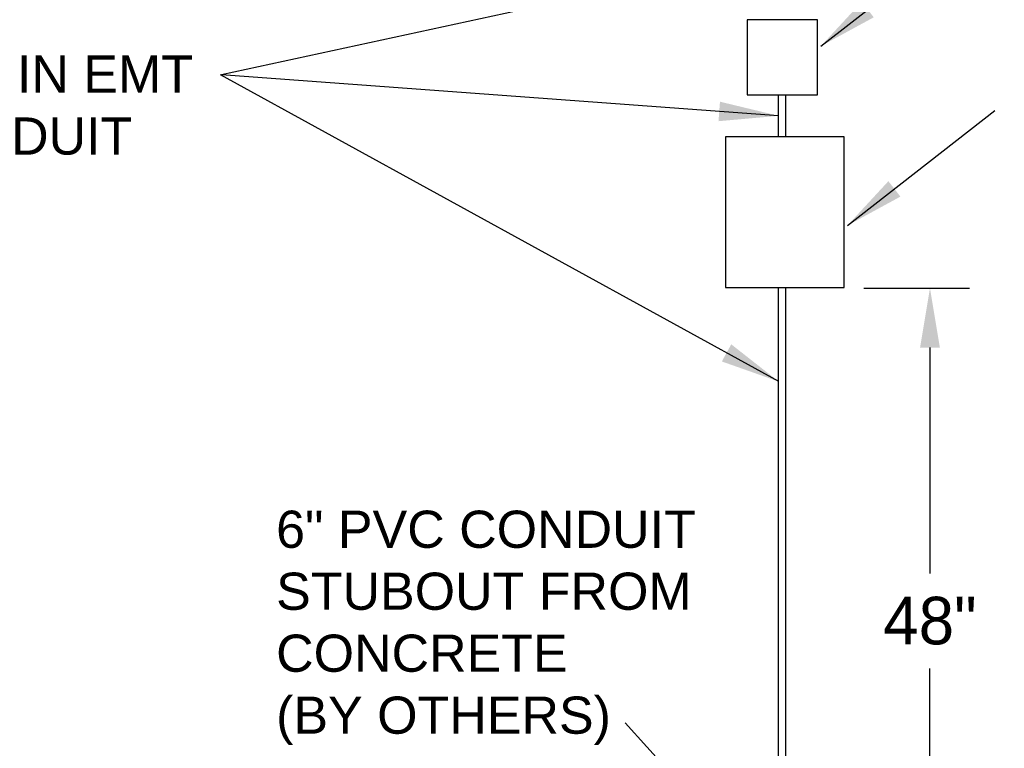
# Model space of a CAD drawing. Header units: inches. Extents: x 3.3 to 19.7, y 2.1 to 14.1.
# Tile 10 of 42: x 10 to 12.5, y 10.1 to 12. Entities that reach past the tile are written whole.
import ezdxf

# ---------------------------------------------------------------- set-up
doc = ezdxf.new("R2010")
doc.units = ezdxf.units.IN
doc.header["$MEASUREMENT"] = 0
doc.header["$PDSIZE"] = -1
doc.styles.add('Arial', font='arial.ttf', dxfattribs={"height": 0.09375})
doc.dimstyles.new('AM_ANSI', dxfattribs={"dimtxt": 0.12, "dimasz": 0.12, "dimexe": 0.1, "dimexo": 0.05, "dimgap": 0.06, "dimtad": 0, "dimtih": 1, "dimtoh": 1, "dimdec": 4, "dimzin": 7, "dimdsep": 46, "dimtxsty": 'Standard', "dimcen": 0, "dimclrd": 256, "dimclre": 256, "dimclrt": 2, "dimadec": 0, "dimazin": 2, "dimtp": 0.1, "dimtm": 0.1, "dimtfac": 0.71, "dimtdec": 4, "dimtofl": 0, "dimtmove": 0, "dimatfit": 3, "dimfxl": 1, "dimtolj": 1, "dimtzin": 7, "dimlwd": -1, "dimlwe": -1, "dimarcsym": 1})
doc.dimstyles.new('SLDDIMSTYLE2', dxfattribs={"dimtxt": 0.18, "dimasz": 0.15, "dimexe": 0, "dimexo": 0.0625, "dimgap": 0, "dimtad": 0, "dimtih": 1, "dimtoh": 1, "dimdec": 0, "dimrnd": 1e-09, "dimzin": 0, "dimdsep": 46, "dimtxsty": 'Standard', "dimsah": 1, "dimcen": 0.09, "dimadec": 0, "dimazin": 0, "dimtfac": 0.15, "dimtdec": 0, "dimtofl": 0, "dimtmove": 0, "dimatfit": 3, "dimfxl": 1, "dimfrac": 2, "dimtolj": 1, "dimtzin": 0, "dimarcsym": 0})

# ---------------------------------------------------------------- blocks, each defined once
blk = doc.blocks.new('*D66')
at = {"linetype": 'ByBlock', "transparency": 16777216}
for p, q in [((12.1058, 11.2996), (12.3725, 11.2996)), ((12.2725, 11.1496), (12.2725, 10.5803)), ((12.2725, 9.7709), (12.2725, 10.3403)), ((12.4098, 9.6209), (12.1725, 9.6209))]:
    blk.add_line(p, q, dxfattribs=at)
at = {"linetype": 'Continuous', "transparency": 16777216}
for points in [[(12.2475, 11.1496), (12.2975, 11.1496), (12.2725, 11.2996)], [(12.2475, 9.7709), (12.2975, 9.7709), (12.2725, 9.6209)]]:
    blk.add_solid(points, dxfattribs=at)
at = {"layer": 'DEFPOINTS', "color": 0, "linetype": 'Continuous', "transparency": 16777216}
for p in [(12.0558, 11.2996), (12.2725, 9.6209), (12.4598, 9.6209)]:
    blk.add_point(p, dxfattribs=at)
at = {"color": 2, "linetype": 'Continuous', "transparency": 16777216, "insert": (12.2725, 10.4603), "char_height": 0.12, "attachment_point": 5}
blk.add_mtext('\\A1;48"', dxfattribs=at)

msp = doc.modelspace()

# ---------------------------------------------------------------- linework, layer by layer
for p, q in [((11.98862, 11.97638), (11.81194, 11.97638)), ((11.81194, 11.97638), (11.81194, 11.7873)), ((11.98862, 11.7873), (11.98862, 11.97638)), ((11.81194, 11.7873), (11.98862, 11.7873)), ((11.89091, 11.68095), (11.89091, 11.7873)), ((11.90902, 11.68095), (11.90902, 11.7873)), ((12.05585, 11.68095), (11.75683, 11.68095)), ((11.75683, 11.68095), (11.75683, 11.30082)), ((12.05585, 11.30082), (12.05585, 11.68095)), ((11.75683, 11.30082), (12.05585, 11.30082)), ((11.89091, 9.8309), (11.89091, 11.30082)), ((11.90902, 9.8309), (11.90902, 11.30082))]:
    msp.add_line(p, q)

# ---------------------------------------------------------------- texts
at = {"color": 2, "linetype": 'Continuous', "char_height": 0.09375, "width": 1.733675, "attachment_point": 1, "style": 'Arial'}
for s, insert in [('{SERVICE LINE IN EMT \\POR RIGID CONDUIT\\P(BY OTHERS)}', (9.03235, 11.8863)), ('{6" PVC CONDUIT\\PSTUBOUT FROM \\PCONCRETE\\P(BY OTHERS)}', (10.62434, 10.73837))]:
    msp.add_mtext(s, dxfattribs=dict(at, insert=insert))

# ---------------------------------------------------------------- dimensions: what is measured, and where the dimension line sits
at = {"color": 2, "linetype": 'Continuous'}
dim = msp.add_linear_dim(base=(12.27246, 9.62091), p1=(12.05585, 11.29962), p2=(12.45984, 9.62091), angle=90, text='48"', dimstyle='AM_ANSI', override={"dimasz": 0.15}, dxfattribs=at)
dim.commit()
dim.dimension.update_dxf_attribs({"geometry": '*D66', "text_midpoint": (12.27246, 10.46026)})

# ---------------------------------------------------------------- leaders
at = {"color": 7, "linetype": 'Continuous', "lineweight": 0}
for points in [[(11.99726, 11.90981), (12.36885, 12.19932)], [(11.89091, 12.14193), (10.48644, 11.83763)], [(11.89113, 11.06395), (10.48451, 11.83763)], [(11.89091, 11.73412), (10.48644, 11.83763)], [(12.06449, 11.45763), (12.43608, 11.74714)], [(11.88374, 9.78523), (11.5038, 10.2036)]]:
    msp.add_leader(points, dimstyle='SLDDIMSTYLE2', dxfattribs=at)

doc.saveas('drawing.dxf')
